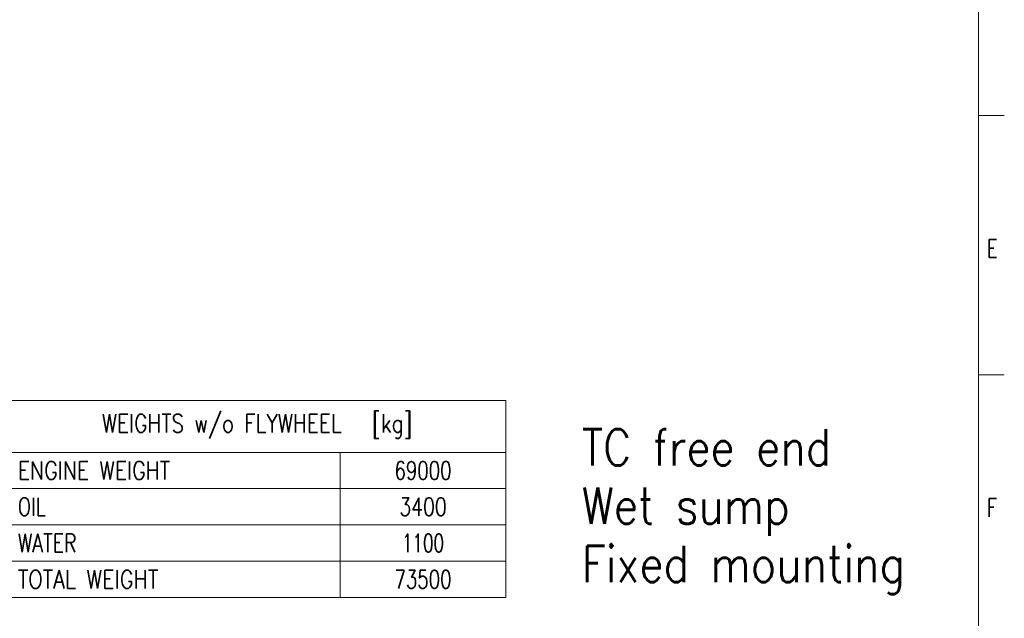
# Model space of a CAD drawing. Header units: inches. Extents: x 0 to 23760, y -13 to 16800.
# Tile 180 of 247: x 16159 to 23760, y 4520 to 9140. Entities that reach past the tile are written whole.
import ezdxf

# ---------------------------------------------------------------- set-up
doc = ezdxf.new("R2010")
doc.units = ezdxf.units.IN
doc.layers.add('210', color=7, linetype='Continuous', true_color=0xffffff)
doc.layers.add('254', color=7, linetype='Continuous', true_color=0xffffff)
doc.styles.add('latin_extended', font='simplex.shx')

# ---------------------------------------------------------------- blocks, each defined once
blk = doc.blocks.new('TabularNote1')
at = {"layer": '254', "color": 172, "linetype": 'Continuous', "lineweight": 18}
for p, q in [((0, 0), (64, 0)), ((0, 0), (0, -10)), ((64, 0), (96, 0)), ((96, 0), (96, -10)), ((0, -10), (64, -10)), ((0, -10), (0, -17)), ((64, -10), (96, -10)), ((64, -10), (64, -17)), ((96, -10), (96, -17)), ((0, -17), (64, -17)), ((0, -17), (0, -24)), ((64, -17), (96, -17)), ((64, -17), (64, -24)), ((96, -17), (96, -24)), ((0, -24), (64, -24)), ((0, -24), (0, -31)), ((64, -24), (96, -24)), ((64, -24), (64, -31)), ((96, -24), (96, -31)), ((0, -31), (64, -31)), ((64, -31), (96, -31)), ((64, -31), (64, -38)), ((96, -31), (96, -38)), ((0, -38), (64, -38)), ((64, -38), (96, -38))]:
    blk.add_line(p, q, dxfattribs=at)
at = {"layer": '254', "color": 172, "linetype": 'Continuous', "lineweight": 25}
blk.add_line((0, -31), (0, -38), dxfattribs=at)
at = {"layer": '254', "color": 2, "linetype": 'Continuous', "lineweight": 13, "char_height": 3.5, "line_spacing_factor": 0.963855, "style": 'latin_extended'}
for s, insert, attachment_point in [('\\W0.8138;WEIGHTS w/o FLYWHEEL   [kg]', (48, -5), 5), ('\\W0.8258;ENGINE WEIGHT', (1.8175, -13.5), 4), ('\\W0.7330;69000', (80, -13.5), 5), ('\\W0.7656;OIL', (1.8175, -20.5), 4), ('\\W0.7627;3400', (80, -20.5), 5), ('\\W0.7713;WATER', (1.8175, -27.5), 4), ('\\W0.6761;1100', (80, -27.5), 5), ('\\W0.8408;TOTAL WEIGHT', (1.8175, -34.5), 4), ('\\W0.7330;73500', (80, -34.5), 5)]:
    blk.add_mtext(s, dxfattribs=dict(at, insert=insert, attachment_point=attachment_point))

msp = doc.modelspace()

# ---------------------------------------------------------------- linework, layer by layer
at = {"layer": '210', "color": 7, "linetype": 'Continuous', "lineweight": 18}
for p, q in [((23560, 200), (23560, 16600)), ((23760, 8400), (23560, 8400)), ((23760, 6400), (23560, 6400))]:
    msp.add_line(p, q, dxfattribs=at)

# ---------------------------------------------------------------- block references
at = {"layer": '254', "color": 172, "linetype": 'Continuous', "lineweight": 18, "xscale": 40, "yscale": 40, "zscale": 40}
msp.add_blockref('TabularNote1', (16072.675, 6200.746), dxfattribs=at)

# ---------------------------------------------------------------- texts
at = {"layer": '210', "color": 211, "linetype": 'Continuous', "lineweight": 18, "char_height": 140, "attachment_point": 7, "line_spacing_factor": 0.963855, "style": 'latin_extended'}
for s, insert in [('\\W0.7067;E', (23627.11, 7303.644)), ('\\W0.7067;F', (23627.11, 5303.644))]:
    msp.add_mtext(s, dxfattribs=dict(at, insert=insert))
at = {"layer": '254', "color": 2, "linetype": 'Continuous', "lineweight": 13, "insert": (20497.687, 4706.079), "char_height": 280, "attachment_point": 7, "line_spacing_factor": 0.963855, "style": 'latin_extended'}
msp.add_mtext('\\W0.8633;TC free end\\PWet sump\\PFixed mounting', dxfattribs=at)

doc.saveas('drawing.dxf')
